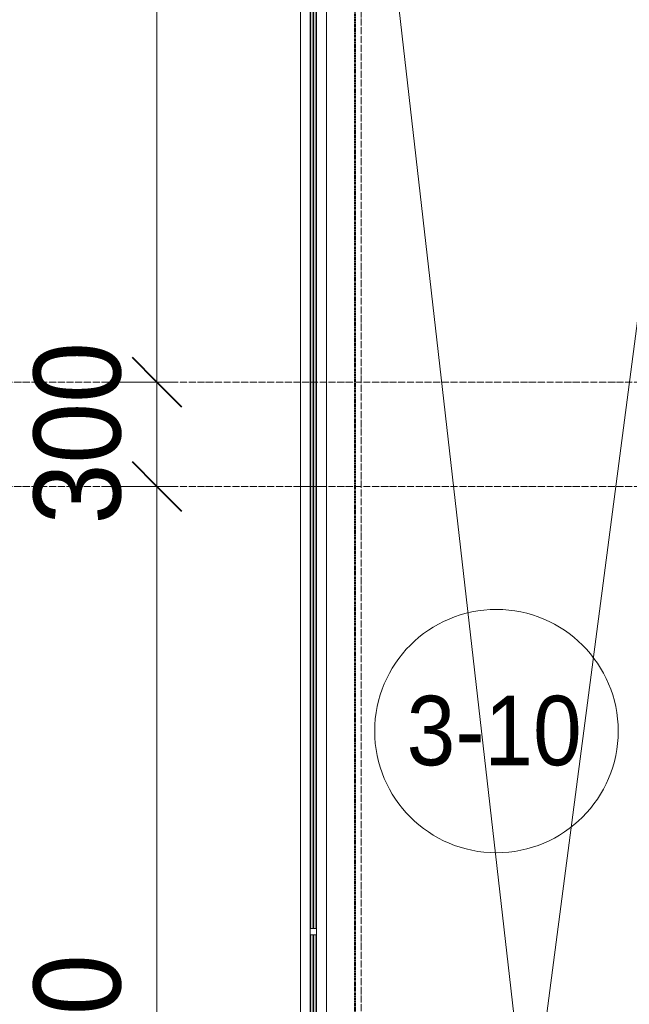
# Model space of a CAD drawing. Header units: millimetres. Extents: x 104173 to 188470, y 7718 to 222239.
# Tile 16 of 50: x 106968 to 108721, y 28210 to 31043. Entities that reach past the tile are written whole.
import ezdxf

# ---------------------------------------------------------------- set-up
doc = ezdxf.new("R2010")
doc.units = ezdxf.units.MM
for name, pattern in [('ADSK_Линия сетки', [25, 20, -2.5, 0, -2.5]), ('Линия сетки', [25, 20, -2.5, 0, -2.5]), ('Штрих_3_1_5_', [4.5, 3, -1.5]), ('Штриховая_ш3 п1_5', [4.5, 3, -1.5])]:
    doc.linetypes.add(name, pattern=pattern)
doc.layers.add('_Разделитель помещений_', color=4, linetype='Штриховая_ш3 п1_5', lineweight=40, true_color=0x00ffff)
for name, color, linetype, lineweight in [('Балясины', 7, 'Continuous', 30), ('Марки помещений', 7, 'Continuous', 20), ('Ограждение', 7, 'Continuous', 18), ('Оси', 7, 'Continuous', 9), ('Перекрытия', 7, 'Continuous', 18), ('Поручни', 7, 'Continuous', 18), ('Размеры', 7, 'Continuous', 9), ('Размеры-100', 7, 'Continuous', 9)]:
    doc.layers.add(name, color=color, linetype=linetype, lineweight=lineweight)
doc.styles.add('Arial_2', font='arial.ttf', dxfattribs={"width": 0.9, "height": 200})
doc.styles.add('Arial_3', font='arial.ttf', dxfattribs={"width": 0.9, "height": 250})
doc.dimstyles.new('Основной_2_5_мм', dxfattribs={"dimscale": 304.8, "dimtxt": 255.06485, "dimasz": 0.463911, "dimexe": 0.492126, "dimexo": 0.492126, "dimgap": 0.098425, "dimtad": 1, "dimdec": 0, "dimdsep": 46, "dimtxsty": 'Arial_3', "dimblk1": 'OBLIQUE', "dimblk2": 'OBLIQUE', "dimsah": 1, "dimcen": 0.09, "dimdle": 0.492126, "dimazin": 2, "dimtfac": 1, "dimtdec": 4, "dimtix": 1, "dimtmove": 0, "dimatfit": 3, "dimfxl": 1, "dimtvp": 1, "dimtolj": 1, "dimtzin": 0, "dimlwd": 20, "dimlwe": 20, "dimarcsym": 2})

# ---------------------------------------------------------------- blocks, each defined once
blk = doc.blocks.new('135_SLK_K4_AR_rvt-1-МКСС_К4_L22_74_700_')
at = {"layer": '_Разделитель помещений_', "color": 131, "linetype": 'Штрих_3_1_5_', "true_color": 0xaaffff}
blk.add_line((107932.5, 25895), (107932.5, 32817.5), dxfattribs=at)
blk = doc.blocks.new('Ограждение - Ограждение-6295318-МКСС_К4_L22_74_700_')
at = {"layer": 'Ограждение', "lineweight": 5}
h = blk.add_hatch(color=256, dxfattribs=at)
h.paths.add_polyline_path([(25053.8, 14300), (25061.8, 14300), (25061.8, 15891), (25053.8, 15891), (25053.8, 14731.1)])
h.paths.add_polyline_path([(25053.8, 15909), (25061.8, 15909), (25061.8, 17500), (25053.8, 17500), (25053.8, 15926.9)])
h = blk.add_hatch(color=256, dxfattribs=at)
h.paths.add_polyline_path([(25062.8, 14300), (25070.8, 14300), (25070.8, 15891), (25062.8, 15891), (25062.8, 14731.1)])
h.paths.add_polyline_path([(25062.8, 15909), (25070.8, 15909), (25070.8, 17500), (25062.8, 17500), (25062.8, 15926.9)])
at = {"layer": 'Поручни', "color": 253, "lineweight": 5, "true_color": 0xaaaaaa}
for p, q in [((25024.8, 14300), (25024.8, 17500)), ((25099.8, 17500), (25099.8, 14300)), ((25053.3, 14300), (25053.3, 15891)), ((25053.8, 15891), (25053.8, 14300)), ((25061.8, 14300), (25061.8, 15891)), ((25062.8, 15891), (25062.8, 14300)), ((25070.8, 14300), (25070.8, 15891)), ((25071.3, 14300), (25071.3, 15891)), ((25053.3, 14300), (25024.8, 14300)), ((25053.8, 14300), (25061.8, 14300)), ((25062.8, 14300), (25061.8, 14300)), ((25062.8, 14300), (25070.8, 14300)), ((25099.8, 14300), (25071.3, 14300))]:
    blk.add_line(p, q, dxfattribs=at)
blk = doc.blocks.new('Ограждение - 18Lx18W-7431883-МКСС_К4_L22_74_700_')
at = {"layer": 'Балясины', "color": 253, "lineweight": 5, "true_color": 0xaaaaaa}
for p, q in [((9, 9), (-9, 9)), ((-9, 9), (-9, -9)), ((9, -9), (9, 9)), ((-9, -9), (9, -9))]:
    blk.add_line(p, q, dxfattribs=at)
blk = doc.blocks.new('Ограждение - Ограждение-6295347-МКСС_К4_L22_74_700_')
at = {"layer": 'Ограждение', "lineweight": 5}
h = blk.add_hatch(color=256, dxfattribs=at)
h.paths.add_polyline_path([(25053.8, 10458), (25061.8, 10458), (25061.8, 11729.7), (25053.8, 11729.7), (25053.8, 10545.7)])
h.paths.add_polyline_path([(25053.8, 11747.7), (25061.8, 11747.7), (25061.8, 13010.3), (25053.8, 13010.3), (25053.8, 12339.5)])
h.paths.add_polyline_path([(25061.8, 13028.3), (25061.8, 14300), (25053.8, 14300), (25053.8, 13028.3)])
h = blk.add_hatch(color=256, dxfattribs=at)
h.paths.add_polyline_path([(25062.8, 10458), (25070.8, 10458), (25070.8, 11729.7), (25062.8, 11729.7), (25062.8, 10545.7)])
h.paths.add_polyline_path([(25062.8, 11747.7), (25070.8, 11747.7), (25070.8, 13010.3), (25062.8, 13010.3), (25062.8, 12339.5)])
h.paths.add_polyline_path([(25070.8, 13028.3), (25070.8, 14300), (25062.8, 14300), (25062.8, 13028.3)])
at = {"layer": 'Поручни', "color": 253, "lineweight": 5, "true_color": 0xaaaaaa}
for p, q in [((25024.8, 10458), (25024.8, 14300)), ((25024.8, 14300), (25053.3, 14300)), ((25053.3, 13028.3), (25053.3, 14300)), ((25061.8, 14300), (25053.8, 14300)), ((25053.8, 14300), (25053.8, 13028.3)), ((25061.8, 13028.3), (25061.8, 14300)), ((25061.8, 14300), (25062.8, 14300)), ((25070.8, 14300), (25062.8, 14300)), ((25062.8, 14300), (25062.8, 13028.3)), ((25070.8, 13028.3), (25070.8, 14300)), ((25071.3, 13028.3), (25071.3, 14300)), ((25071.3, 14300), (25099.8, 14300)), ((25099.8, 14300), (25099.8, 10458)), ((25053.3, 11747.7), (25053.3, 13010.3)), ((25053.8, 13010.3), (25053.8, 11747.7)), ((25061.8, 11747.7), (25061.8, 13010.3)), ((25062.8, 13010.3), (25062.8, 11747.7)), ((25070.8, 11747.7), (25070.8, 13010.3)), ((25071.3, 11747.7), (25071.3, 13010.3))]:
    blk.add_line(p, q, dxfattribs=at)
at = {"rotation": 180}
blk.add_blockref('Ограждение - 18Lx18W-7431883-МКСС_К4_L22_74_700_', (25062.3, 13019.3), dxfattribs=at)
blk = doc.blocks.new('135_SLK_K4_AR_FCD_rvt-1-МКСС_К4_L22_74_700_')
at = {"layer": 'Перекрытия', "color": 253, "lineweight": 5, "true_color": 0xaaaaaa}
for p, q in [((107850, 32900), (107850, 25895)), ((107850, 32900), (108422.2, 27890.6)), ((108444.6, 27890), (109100, 32900))]:
    blk.add_line(p, q, dxfattribs=at)
at = {"layer": 'Ограждение', "color": 253, "lineweight": 5, "true_color": 0xaaaaaa}
for name in ['Ограждение - Ограждение-6295318-МКСС_К4_L22_74_700_', 'Ограждение - Ограждение-6295347-МКСС_К4_L22_74_700_']:
    blk.add_blockref(name, (82750, 15400), dxfattribs=at)
blk = doc.blocks.new('050_Марка_Помещение - Номер-620969-МКСС_К4_L22_74_700_')
at = {"layer": 'Марки помещений'}
blk.add_circle((0, 0), 3.5, dxfattribs=at)
blk = doc.blocks.new('DIMBLOCK16-МКСС_К4_L22_74_700_')
at = {"layer": 'Размеры-100', "lineweight": 40, "transparency": 16777216}
for p, q in [((107362.5, 29700), (107291.8, 29770.7)), ((107362.5, 29700), (107433.2, 29629.3)), ((107362.5, 26300), (107291.8, 26370.7)), ((107362.5, 26300), (107433.2, 26229.3))]:
    blk.add_line(p, q, dxfattribs=at)
at = {"layer": 'Размеры-100', "lineweight": 20, "transparency": 16777216}
for p, q in [((107362.5, 29700), (107212.5, 29700)), ((107362.5, 26300), (107362.5, 29700)), ((107362.5, 29700), (107412.5, 29700)), ((107362.5, 26300), (107212.5, 26300)), ((107362.5, 26300), (107412.5, 26300))]:
    blk.add_line(p, q, dxfattribs=at)
at = {"layer": 'Размеры-100', "color": 0, "lineweight": 20, "transparency": 16777216, "insert": (107007.9, 27654.7), "char_height": 250, "width": 828.765, "attachment_point": 1, "rotation": 90, "line_spacing_factor": 0.941778, "style": 'Arial_3'}
blk.add_mtext('3400', dxfattribs=at)
blk = doc.blocks.new('_Oblique')
at = {"color": 0, "linetype": 'ByBlock', "lineweight": -2}
blk.add_line((-0.5, -0.5), (0.5, 0.5), dxfattribs=at)
blk = doc.blocks.new('DIMBLOCK17-МКСС_К4_L22_74_700_')
at = {"layer": 'Размеры-100', "lineweight": 40, "transparency": 16777216}
for p, q in [((107362.5, 30000), (107291.8, 30070.7)), ((107362.5, 30000), (107433.2, 29929.3)), ((107362.5, 29700), (107291.8, 29770.7)), ((107362.5, 29700), (107433.2, 29629.3))]:
    blk.add_line(p, q, dxfattribs=at)
at = {"layer": 'Размеры-100', "lineweight": 20, "transparency": 16777216}
for p, q in [((107362.5, 30000), (107212.5, 30000)), ((107362.5, 29700), (107362.5, 30000)), ((107362.5, 30000), (107412.5, 30000)), ((107362.5, 29700), (107212.5, 29700)), ((107362.5, 29700), (107412.5, 29700))]:
    blk.add_line(p, q, dxfattribs=at)
at = {"layer": 'Размеры-100', "color": 0, "lineweight": 20, "transparency": 16777216, "insert": (107007.9, 29591), "char_height": 250, "width": 621.573, "attachment_point": 1, "rotation": 90, "line_spacing_factor": 0.941778, "style": 'Arial_3'}
blk.add_mtext('300', dxfattribs=at)
blk = doc.blocks.new('DIMBLOCK18-МКСС_К4_L22_74_700_')
at = {"layer": 'Размеры-100', "lineweight": 20, "transparency": 16777216}
for p, q in [((107362.5, 30000), (107362.5, 33250)), ((107362.5, 33100), (107212.5, 33100)), ((107362.5, 33100), (107412.5, 33100)), ((107362.5, 30000), (107212.5, 30000)), ((107362.5, 30000), (107412.5, 30000))]:
    blk.add_line(p, q, dxfattribs=at)
at = {"layer": 'Размеры-100', "lineweight": 40, "transparency": 16777216}
for p, q in [((107362.5, 33100), (107291.8, 33170.7)), ((107362.5, 33100), (107433.2, 33029.3)), ((107362.5, 30000), (107291.8, 30070.7)), ((107362.5, 30000), (107433.2, 29929.3))]:
    blk.add_line(p, q, dxfattribs=at)
at = {"layer": 'Размеры-100', "color": 0, "lineweight": 20, "transparency": 16777216, "insert": (107007.9, 31204.7), "char_height": 250, "width": 828.765, "attachment_point": 1, "rotation": 90, "line_spacing_factor": 0.941778, "style": 'Arial_3'}
blk.add_mtext('3100', dxfattribs=at)

msp = doc.modelspace()

# ---------------------------------------------------------------- linework, layer by layer
at = {"layer": 'Оси', "linetype": 'Линия сетки'}
msp.add_line((107950, 12025.7), (107950, 33100), dxfattribs=at)
at = {"layer": 'Оси', "linetype": 'ADSK_Линия сетки'}
for p, q in [((136991.6, 30000), (106261.1, 30000)), ((136991.6, 29700), (104991.1, 29700))]:
    msp.add_line(p, q, dxfattribs=at)

# ---------------------------------------------------------------- block references
at = {"lineweight": 5}
for name in ['135_SLK_K4_AR_FCD_rvt-1-МКСС_К4_L22_74_700_', '135_SLK_K4_AR_rvt-1-МКСС_К4_L22_74_700_']:
    msp.add_blockref(name, (0, 0), dxfattribs=at)
at = {"layer": 'Марки помещений', "xscale": 99.99999999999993, "yscale": 99.99999999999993, "zscale": 99.99999999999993}
msp.add_blockref('050_Марка_Помещение - Номер-620969-МКСС_К4_L22_74_700_', (108338.6, 28996.1), dxfattribs=at)

# ---------------------------------------------------------------- texts
at = {"layer": 'Марки помещений', "lineweight": 9, "insert": (108080.5, 29097.8), "char_height": 200, "width": 620.506, "attachment_point": 1, "style": 'Arial_2'}
msp.add_mtext('3-10', dxfattribs=at)

# ---------------------------------------------------------------- dimensions: what is measured, and where the dimension line sits
at = {"layer": 'Размеры', "lineweight": 20}
for base, p1, p2, override, picture, middle in [((107362.5, 33100), (107262.5, 30000), (107262.5, 33100), {"dimpost": '<>', "dimfxl": 3100}, 'DIMBLOCK18-МКСС_К4_L22_74_700_', (107204.8, 31550)), ((107362.5, 30000), (107262.5, 29700), (107262.5, 30000), {"dimpost": '<>', "dimfxl": 300}, 'DIMBLOCK17-МКСС_К4_L22_74_700_', (107204.8, 29850)), ((107362.5, 29700), (107262.5, 26300), (107262.5, 29700), {"dimpost": '<>', "dimfxl": 3400}, 'DIMBLOCK16-МКСС_К4_L22_74_700_', (107204.8, 28000))]:
    dim = msp.add_linear_dim(base=base, p1=p1, p2=p2, angle=90, dimstyle='Основной_2_5_мм', override=override, dxfattribs=at)
    dim.commit()
    dim.dimension.update_dxf_attribs({"geometry": picture, "text_midpoint": middle})

doc.saveas('drawing.dxf')
